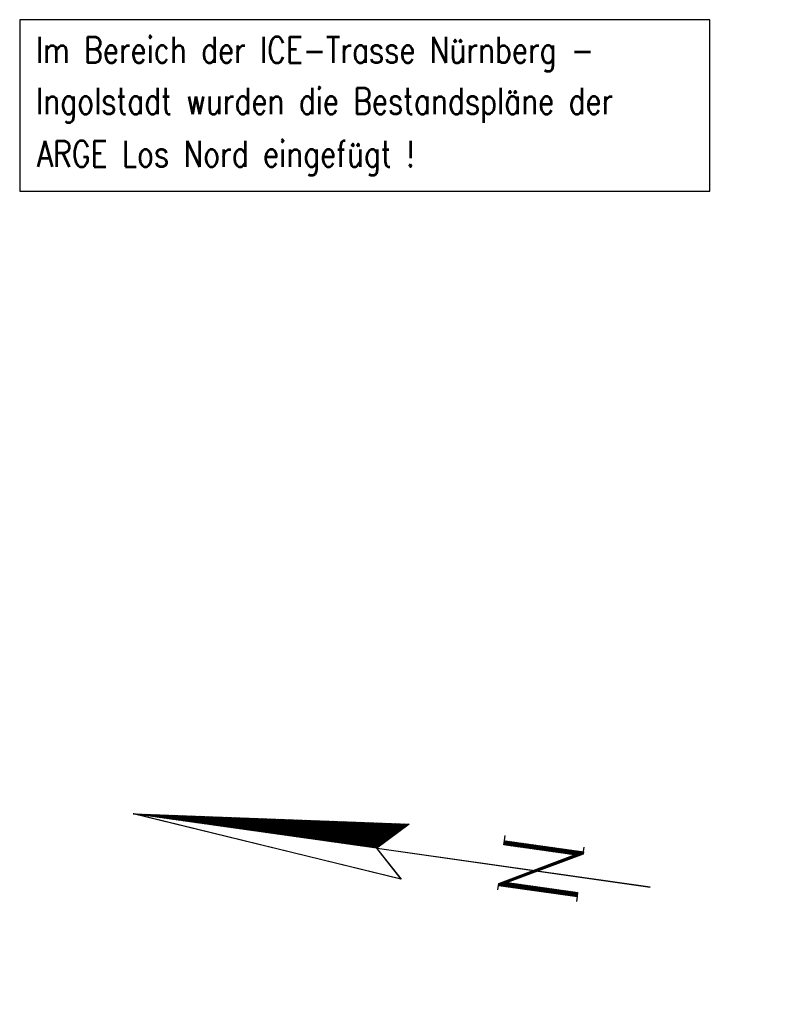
# Model space of a CAD drawing. Extents: x 0 to 1135, y 0 to 420.
# Tile 49 of 56: x 958 to 1031, y 192 to 287. Entities that reach past the tile are written whole.
import ezdxf

# ---------------------------------------------------------------- set-up
doc = ezdxf.new("R2010")
doc.units = 0
doc.header["$LTSCALE"] = 2
doc.header["$MEASUREMENT"] = 0
doc.linetypes.add('AUSGEZOGEN', pattern=[0])
doc.layers.get('0').update_dxf_attribs({"linetype": 'AUSGEZOGEN'})
for name, color, linetype in [('DB_Bahnachse', 15, 'CONTINUOUS'), ('LEGENDE', 7, 'AUSGEZOGEN'), ('SCHLITZRINNE', 8, 'AUSGEZOGEN')]:
    doc.layers.add(name, color=color, linetype=linetype)
doc.styles.add('ROMANS', font='romans.shx', dxfattribs={"width": 0.8})

# ---------------------------------------------------------------- blocks, each defined once
blk = doc.blocks.new('*X17')
at = {"color": 0}
for p, q in [((154.736, 194.192), (154.753, 194.21)), ((154.736, 194.051), (154.766, 194.082)), ((154.736, 193.91), (154.78, 193.953)), ((154.736, 193.769), (154.793, 193.825)), ((154.736, 193.627), (154.806, 193.697)), ((154.737, 193.486), (154.82, 193.569)), ((154.737, 193.345), (154.833, 193.441)), ((154.737, 193.203), (154.846, 193.313)), ((154.737, 193.062), (154.859, 193.185)), ((154.737, 192.921), (154.873, 193.056)), ((154.737, 192.78), (154.886, 192.928)), ((154.737, 192.638), (154.899, 192.8)), ((154.738, 192.497), (154.913, 192.672)), ((154.738, 192.356), (154.926, 192.544)), ((154.738, 192.215), (154.939, 192.416)), ((154.738, 192.073), (154.952, 192.288)), ((154.738, 191.932), (154.966, 192.159)), ((154.738, 191.791), (154.979, 192.031)), ((154.739, 191.65), (154.992, 191.903)), ((154.739, 191.508), (155.006, 191.775)), ((154.739, 191.367), (155.019, 191.647)), ((154.739, 191.226), (155.032, 191.519)), ((154.739, 191.084), (155.045, 191.391)), ((154.739, 190.943), (155.059, 191.263)), ((154.739, 190.802), (155.072, 191.134)), ((154.74, 190.661), (155.085, 191.006)), ((154.74, 190.519), (155.099, 190.878)), ((154.74, 190.378), (155.112, 190.75)), ((154.74, 190.237), (155.125, 190.622)), ((154.74, 190.096), (155.138, 190.494)), ((154.74, 189.954), (155.152, 190.366)), ((154.741, 189.813), (155.165, 190.237)), ((154.741, 189.672), (155.178, 190.109)), ((154.741, 189.531), (155.192, 189.981)), ((154.741, 189.389), (155.205, 189.853)), ((154.741, 189.248), (155.218, 189.725)), ((154.741, 189.107), (155.231, 189.597)), ((154.741, 188.965), (155.245, 189.469)), ((154.742, 188.824), (155.258, 189.341)), ((154.742, 188.683), (155.271, 189.212)), ((154.742, 188.542), (155.285, 189.084)), ((154.742, 188.4), (155.298, 188.956)), ((154.742, 188.259), (155.311, 188.828)), ((154.742, 188.118), (155.324, 188.7)), ((154.743, 187.977), (155.338, 188.572)), ((154.743, 187.835), (155.351, 188.444)), ((154.743, 187.694), (155.364, 188.315)), ((154.743, 187.553), (155.378, 188.187)), ((154.743, 187.411), (155.391, 188.059)), ((154.743, 187.27), (155.404, 187.931)), ((154.743, 187.129), (155.417, 187.803)), ((154.744, 186.988), (155.431, 187.675)), ((154.744, 186.846), (155.444, 187.547)), ((154.744, 186.705), (155.457, 187.419)), ((154.744, 186.564), (155.471, 187.29)), ((154.744, 186.423), (155.484, 187.162)), ((154.744, 186.281), (155.497, 187.034)), ((154.745, 186.14), (155.51, 186.906)), ((154.745, 185.999), (155.524, 186.778)), ((154.745, 185.858), (155.537, 186.65)), ((154.745, 185.716), (155.55, 186.522)), ((154.745, 185.575), (155.564, 186.393)), ((154.745, 185.434), (155.577, 186.265)), ((154.745, 185.292), (155.59, 186.137)), ((154.746, 185.151), (155.603, 186.009)), ((154.746, 185.01), (155.617, 185.881)), ((154.746, 184.869), (155.63, 185.753)), ((154.746, 184.727), (155.643, 185.625)), ((154.746, 184.586), (155.657, 185.497)), ((154.746, 184.445), (155.67, 185.368)), ((154.747, 184.304), (155.683, 185.24)), ((154.747, 184.162), (155.697, 185.112)), ((154.747, 184.021), (155.71, 184.984)), ((154.747, 183.88), (155.723, 184.856)), ((154.747, 183.739), (155.736, 184.728)), ((154.747, 183.597), (155.75, 184.6)), ((154.747, 183.456), (155.763, 184.471)), ((154.748, 183.315), (155.776, 184.343)), ((154.748, 183.173), (155.79, 184.215)), ((154.748, 183.032), (155.803, 184.087)), ((154.748, 182.891), (155.816, 183.959)), ((154.748, 182.75), (155.829, 183.831)), ((154.748, 182.608), (155.843, 183.703)), ((154.749, 182.467), (155.856, 183.575)), ((154.749, 182.326), (155.869, 183.446)), ((154.749, 182.185), (155.883, 183.318)), ((154.749, 182.043), (155.896, 183.19)), ((154.749, 181.902), (155.909, 183.062)), ((154.749, 181.761), (155.922, 182.934)), ((154.749, 181.619), (155.936, 182.806)), ((154.75, 181.478), (155.949, 182.678)), ((154.75, 181.337), (155.962, 182.549)), ((154.75, 181.196), (155.976, 182.421)), ((154.75, 181.054), (155.989, 182.293)), ((154.75, 180.913), (156.002, 182.165)), ((154.75, 180.772), (156.015, 182.037)), ((154.751, 180.631), (156.029, 181.909)), ((154.751, 180.489), (156.042, 181.781)), ((154.751, 180.348), (156.055, 181.653)), ((154.751, 180.207), (156.069, 181.524)), ((154.751, 180.066), (156.082, 181.396)), ((154.751, 179.924), (156.095, 181.268)), ((154.751, 179.783), (156.108, 181.14)), ((154.752, 179.642), (156.122, 181.012)), ((154.752, 179.5), (156.135, 180.884)), ((154.752, 179.359), (156.148, 180.756)), ((154.752, 179.218), (156.162, 180.627)), ((154.752, 179.077), (156.175, 180.499)), ((154.752, 178.935), (156.188, 180.371)), ((154.752, 178.794), (156.201, 180.243)), ((154.753, 178.653), (156.215, 180.115)), ((154.753, 178.512), (156.228, 179.987)), ((154.753, 178.37), (156.241, 179.859)), ((154.753, 178.229), (156.255, 179.731)), ((154.753, 178.088), (156.268, 179.602)), ((154.753, 177.947), (156.281, 179.474)), ((154.754, 177.805), (156.294, 179.346)), ((154.754, 177.664), (156.308, 179.218)), ((154.754, 177.523), (156.321, 179.09)), ((154.754, 177.381), (156.334, 178.962)), ((154.754, 177.24), (156.348, 178.834)), ((154.754, 177.099), (156.361, 178.705)), ((154.754, 176.958), (156.374, 178.577)), ((154.755, 176.816), (156.387, 178.449)), ((154.755, 176.675), (156.401, 178.321)), ((154.755, 176.534), (156.414, 178.193)), ((154.755, 176.393), (156.427, 178.065)), ((154.755, 176.251), (156.441, 177.937)), ((154.755, 176.11), (156.454, 177.809)), ((154.756, 175.969), (156.467, 177.68)), ((154.756, 175.827), (156.48, 177.552)), ((154.756, 175.686), (156.494, 177.424)), ((154.756, 175.545), (156.507, 177.296)), ((154.756, 175.404), (156.52, 177.168)), ((154.756, 175.262), (156.534, 177.04)), ((154.756, 175.121), (156.547, 176.912)), ((154.757, 174.98), (156.56, 176.783)), ((154.757, 174.839), (156.573, 176.655)), ((154.757, 174.697), (156.587, 176.527)), ((154.757, 174.556), (156.6, 176.399)), ((154.757, 174.415), (156.613, 176.271)), ((154.757, 174.274), (156.627, 176.143)), ((154.758, 174.132), (156.64, 176.015)), ((154.758, 173.991), (156.653, 175.887)), ((154.758, 173.85), (156.666, 175.758)), ((154.758, 173.708), (156.68, 175.63)), ((154.758, 173.567), (156.693, 175.502)), ((154.758, 173.426), (156.706, 175.374)), ((154.758, 173.285), (156.72, 175.246)), ((154.759, 173.143), (156.733, 175.118)), ((154.759, 173.002), (156.746, 174.99)), ((154.759, 172.861), (156.76, 174.861)), ((154.759, 172.72), (156.773, 174.733)), ((154.759, 172.578), (156.786, 174.605)), ((154.759, 172.437), (156.799, 174.477)), ((154.76, 172.296), (156.813, 174.349)), ((154.76, 172.155), (156.826, 174.221)), ((154.76, 172.013), (156.839, 174.093)), ((154.76, 171.872), (156.853, 173.965)), ((154.76, 171.731), (156.866, 173.836)), ((154.76, 171.589), (156.879, 173.708)), ((154.76, 171.448), (156.892, 173.58)), ((154.761, 171.307), (156.906, 173.452)), ((154.761, 171.166), (156.919, 173.324)), ((154.761, 171.024), (156.932, 173.196)), ((154.761, 170.883), (156.946, 173.068)), ((154.771, 170.751), (156.959, 172.939)), ((154.841, 170.68), (156.972, 172.811)), ((154.911, 170.608), (156.985, 172.683)), ((154.981, 170.537), (156.999, 172.555)), ((155.051, 170.466), (157.012, 172.427)), ((155.121, 170.394), (157.025, 172.299)), ((155.191, 170.323), (157.039, 172.171)), ((155.261, 170.252), (157.052, 172.043)), ((155.331, 170.18), (157.065, 171.914)), ((155.401, 170.109), (157.078, 171.786)), ((155.471, 170.038), (157.092, 171.658)), ((155.541, 169.966), (157.105, 171.53)), ((155.611, 169.895), (157.118, 171.402)), ((155.681, 169.823), (157.132, 171.274)), ((155.751, 169.752), (157.145, 171.146)), ((155.821, 169.681), (157.158, 171.017)), ((155.891, 169.609), (157.171, 170.889)), ((155.962, 169.538), (157.185, 170.761)), ((156.032, 169.467), (157.198, 170.633)), ((156.102, 169.395), (157.211, 170.505)), ((156.172, 169.324), (157.225, 170.377)), ((156.242, 169.253), (157.238, 170.249)), ((156.312, 169.181), (157.251, 170.12)), ((156.382, 169.11), (157.264, 169.992)), ((156.452, 169.038), (157.278, 169.864)), ((156.522, 168.967), (157.291, 169.736)), ((156.592, 168.896), (157.304, 169.608)), ((156.662, 168.824), (157.318, 169.48)), ((156.732, 168.753), (157.331, 169.352)), ((156.802, 168.682), (157.344, 169.224)), ((156.872, 168.61), (157.357, 169.095)), ((156.942, 168.539), (157.371, 168.967)), ((157.012, 168.467), (157.384, 168.839)), ((157.082, 168.396), (157.397, 168.711)), ((157.152, 168.325), (157.411, 168.583)), ((157.223, 168.253), (157.424, 168.455)), ((157.293, 168.182), (157.437, 168.327)), ((157.363, 168.111), (157.45, 168.198)), ((157.433, 168.039), (157.464, 168.07))]:
    blk.add_line(p, q, dxfattribs=at)
blk = doc.blocks.new('*X16')
at = {"color": 0}
for p, q in [((152.844, 158.501), (153.04, 158.697)), ((152.844, 158.642), (152.899, 158.697)), ((156.781, 158.336), (157.172, 158.727)), ((156.781, 158.478), (157.03, 158.727)), ((156.781, 158.619), (156.888, 158.727)), ((152.844, 158.36), (153.095, 158.611)), ((152.845, 158.219), (153.145, 158.519)), ((152.845, 158.077), (153.195, 158.428)), ((152.845, 157.936), (153.245, 158.337)), ((152.845, 157.795), (153.295, 158.245)), ((152.845, 157.654), (153.345, 158.154)), ((152.846, 157.512), (153.395, 158.062)), ((152.846, 157.371), (153.257, 157.782)), ((153.297, 157.823), (153.445, 157.971)), ((153.347, 157.731), (153.495, 157.879)), ((153.397, 157.639), (153.545, 157.788)), ((156.781, 158.195), (157.19, 158.604)), ((156.781, 158.054), (157.19, 158.463)), ((156.781, 157.912), (157.19, 158.321)), ((156.781, 157.771), (157.19, 158.18)), ((156.781, 157.629), (157.19, 158.038)), ((156.781, 157.488), (157.19, 157.897)), ((156.781, 157.346), (157.19, 157.756)), ((152.846, 157.23), (153.257, 157.641)), ((152.846, 157.089), (153.257, 157.5)), ((152.846, 156.948), (153.257, 157.358)), ((152.847, 156.806), (153.257, 157.217)), ((152.847, 156.665), (153.257, 157.076)), ((152.847, 156.524), (153.258, 156.935)), ((152.847, 156.383), (153.258, 156.793)), ((153.447, 157.548), (153.595, 157.697)), ((153.496, 157.456), (153.645, 157.605)), ((153.546, 157.364), (153.695, 157.514)), ((153.596, 157.273), (153.745, 157.422)), ((153.646, 157.181), (153.795, 157.331)), ((153.695, 157.09), (153.845, 157.239)), ((153.745, 156.998), (153.895, 157.148)), ((153.795, 156.906), (153.945, 157.057)), ((153.845, 156.815), (153.995, 156.965)), ((153.895, 156.723), (154.045, 156.874)), ((153.944, 156.631), (154.095, 156.782)), ((156.781, 157.205), (157.19, 157.614)), ((156.781, 157.064), (157.19, 157.473)), ((156.781, 156.922), (157.19, 157.331)), ((156.781, 156.781), (157.19, 157.19)), ((156.781, 156.639), (157.19, 157.048)), ((156.781, 156.498), (157.19, 156.907)), ((152.847, 156.241), (153.258, 156.652)), ((152.848, 156.1), (153.258, 156.511)), ((152.848, 155.959), (153.258, 156.369)), ((152.848, 155.818), (153.258, 156.228)), ((152.848, 155.677), (153.258, 156.087)), ((152.848, 155.535), (153.259, 155.946)), ((153.994, 156.54), (154.145, 156.691)), ((154.044, 156.448), (154.195, 156.6)), ((154.094, 156.356), (154.245, 156.508)), ((154.143, 156.265), (154.295, 156.417)), ((154.193, 156.173), (154.345, 156.325)), ((154.243, 156.081), (154.395, 156.234)), ((154.293, 155.99), (154.445, 156.142)), ((154.343, 155.898), (154.495, 156.051)), ((154.392, 155.807), (154.545, 155.96)), ((154.442, 155.715), (154.595, 155.868)), ((156.781, 156.357), (157.19, 156.766)), ((156.781, 156.215), (157.19, 156.624)), ((156.781, 156.074), (157.19, 156.483)), ((156.781, 155.932), (157.19, 156.341)), ((156.781, 155.791), (157.19, 156.2)), ((156.781, 155.649), (157.19, 156.058)), ((156.781, 155.508), (157.19, 155.917)), ((152.848, 155.394), (153.259, 155.804)), ((152.849, 155.253), (153.259, 155.663)), ((152.849, 155.112), (153.259, 155.522)), ((152.849, 154.97), (153.259, 155.38)), ((152.849, 154.829), (153.259, 155.239)), ((152.849, 154.688), (153.259, 155.098)), ((152.85, 154.547), (153.26, 154.957)), ((154.492, 155.623), (154.645, 155.777)), ((154.542, 155.532), (154.695, 155.685)), ((154.591, 155.44), (154.745, 155.594)), ((154.641, 155.348), (154.795, 155.502)), ((154.691, 155.257), (154.845, 155.411)), ((154.741, 155.165), (154.895, 155.32)), ((154.791, 155.073), (154.945, 155.228)), ((154.84, 154.982), (154.995, 155.137)), ((154.89, 154.89), (155.045, 155.045)), ((154.94, 154.798), (155.095, 154.954)), ((156.781, 155.367), (157.19, 155.776)), ((156.781, 155.225), (157.19, 155.634)), ((156.781, 155.084), (157.19, 155.493)), ((156.781, 154.942), (157.19, 155.351)), ((156.781, 154.801), (157.19, 155.21)), ((156.781, 154.659), (157.19, 155.068)), ((156.781, 154.518), (157.19, 154.927)), ((152.85, 154.405), (153.26, 154.815)), ((152.85, 154.264), (153.26, 154.674)), ((152.85, 154.123), (153.26, 154.533)), ((152.85, 153.982), (153.26, 154.391)), ((152.851, 153.841), (153.26, 154.25)), ((152.851, 153.699), (153.26, 154.109)), ((152.851, 153.558), (153.261, 153.968)), ((154.99, 154.707), (155.145, 154.863)), ((155.039, 154.615), (155.195, 154.771)), ((155.089, 154.524), (155.245, 154.68)), ((155.139, 154.432), (155.295, 154.588)), ((155.189, 154.34), (155.345, 154.497)), ((155.239, 154.249), (155.395, 154.405)), ((155.288, 154.157), (155.445, 154.314)), ((155.338, 154.065), (155.495, 154.223)), ((155.388, 153.974), (155.545, 154.131)), ((155.438, 153.882), (155.595, 154.04)), ((155.487, 153.79), (155.645, 153.948)), ((156.781, 154.377), (157.19, 154.786)), ((156.781, 154.235), (157.19, 154.644)), ((156.781, 154.094), (157.19, 154.503)), ((156.781, 153.952), (157.19, 154.361)), ((156.781, 153.811), (157.19, 154.22)), ((156.781, 153.67), (157.19, 154.079)), ((152.851, 153.417), (153.261, 153.826)), ((152.851, 153.276), (153.261, 153.685)), ((152.852, 153.134), (153.261, 153.544)), ((152.852, 152.993), (153.261, 153.403)), ((152.852, 152.852), (153.261, 153.261)), ((152.852, 152.711), (153.261, 153.12)), ((155.537, 153.699), (155.695, 153.857)), ((155.587, 153.607), (155.745, 153.765)), ((155.637, 153.515), (155.795, 153.674)), ((155.687, 153.424), (155.845, 153.583)), ((155.736, 153.332), (155.895, 153.491)), ((155.786, 153.241), (155.945, 153.4)), ((155.836, 153.149), (155.995, 153.308)), ((155.886, 153.057), (156.045, 153.217)), ((155.935, 152.966), (156.095, 153.126)), ((155.985, 152.874), (156.145, 153.034)), ((156.781, 153.528), (157.19, 153.937)), ((156.781, 153.387), (157.19, 153.796)), ((156.781, 153.245), (157.19, 153.654)), ((156.781, 153.104), (157.19, 153.513)), ((156.781, 152.962), (157.19, 153.371)), ((156.781, 152.821), (157.19, 153.23)), ((156.781, 152.68), (157.19, 153.089)), ((152.852, 152.569), (153.262, 152.979)), ((152.853, 152.428), (153.262, 152.837)), ((152.853, 152.287), (153.262, 152.696)), ((152.853, 152.146), (153.262, 152.555)), ((152.853, 152.005), (153.262, 152.414)), ((152.853, 151.863), (153.262, 152.272)), ((152.854, 151.722), (153.262, 152.131)), ((156.035, 152.782), (156.195, 152.943)), ((156.085, 152.691), (156.245, 152.851)), ((156.135, 152.599), (156.295, 152.76)), ((156.184, 152.507), (156.345, 152.668)), ((156.234, 152.416), (156.395, 152.577)), ((156.284, 152.324), (156.445, 152.486)), ((156.334, 152.232), (156.495, 152.394)), ((156.383, 152.141), (156.545, 152.303)), ((156.433, 152.049), (156.595, 152.211)), ((156.483, 151.958), (156.645, 152.12)), ((156.632, 151.683), (157.19, 152.24)), ((156.682, 151.591), (157.19, 152.099)), ((156.781, 152.538), (157.19, 152.947)), ((156.781, 152.397), (157.19, 152.806)), ((156.781, 152.255), (157.19, 152.664)), ((156.781, 152.114), (157.19, 152.523)), ((156.781, 151.972), (157.19, 152.381)), ((152.854, 151.581), (153.263, 151.99)), ((152.854, 151.44), (153.263, 151.848)), ((152.854, 151.298), (153.263, 151.707)), ((152.854, 151.157), (153.263, 151.566)), ((152.918, 151.08), (153.263, 151.425)), ((153.06, 151.08), (153.263, 151.283)), ((153.201, 151.08), (153.263, 151.142)), ((156.533, 151.866), (156.695, 152.028)), ((156.583, 151.774), (156.745, 151.937)), ((156.732, 151.499), (157.19, 151.957)), ((156.782, 151.408), (157.19, 151.816)), ((156.831, 151.316), (157.19, 151.674)), ((156.881, 151.224), (157.19, 151.533)), ((156.931, 151.133), (157.19, 151.392)), ((157.02, 151.08), (157.19, 151.25)), ((157.161, 151.08), (157.19, 151.109))]:
    blk.add_line(p, q, dxfattribs=at)
blk = doc.blocks.new('NPF')
at = {"color": 0}
for p, q in [((-2.555, -26.573), (0.052, -0.221)), ((-2.538, -26.555), (0.06, -0.301)), ((0.052, -0.221), (2.788, -26.598)), ((0.078, -23.838), (0.052, -0.272)), ((0.078, -23.812), (-2.555, -26.573)), ((0.066, -23.801), (-2.553, -26.547)), ((0.066, -23.863), (0.066, -50.343)), ((2.788, -26.598), (0.078, -23.838)), ((0.09, -23.863), (0.09, -50.343)), ((-2.567, -26.562), (-2.567, -26.562)), ((2.097, -42.726), (2.097, -35.876)), ((2.098, -35.872), (2.506, -35.871)), ((2.506, -35.902), (2.506, -35.872)), ((2.512, -35.871), (3.01, -35.87)), ((-2.249, -35.901), (-1.848, -35.901)), ((-1.84, -35.927), (-1.829, -43.519)), ((-1.839, -35.901), (-1.635, -35.902)), ((-1.839, -35.925), (-1.839, -35.902)), ((-1.635, -35.902), (2.097, -42.726)), ((2.276, -43.519), (-1.431, -36.694)), ((-1.427, -36.692), (-1.42, -43.517)), ((2.506, -35.902), (2.506, -43.519)), ((-1.836, -43.519), (-2.292, -43.519)), ((-1.423, -43.519), (-1.829, -43.519)), ((2.506, -43.519), (2.276, -43.519)), ((2.532, -43.519), (2.966, -43.519))]:
    blk.add_line(p, q, dxfattribs=at)
for name in ['*X17', '*X16']:
    blk.add_blockref(name, (-154.683, -194.598), dxfattribs=at)

msp = doc.modelspace()

# ---------------------------------------------------------------- hatches: boundary and pattern name
at = {"layer": 'SCHLITZRINNE'}
h = msp.add_hatch(dxfattribs=at)
h.set_pattern_fill('_USER', color=256, scale=1.5, angle=45, style=0, pattern_type=0)
h.set_pattern_definition([(45, (1.0288, 6.1178), (-1.0606602, 1.0606602), [])])
edge = h.paths.add_edge_path()
edge.add_arc((1129.237, -138429.968), 138664.376, 90.02323932, 90.03117941)
edge.add_arc((1129.237, -138429.968), 138663.876, 90.02323932, 90.03117941)

# ---------------------------------------------------------------- linework, layer by layer
at = {"layer": 'DB_Bahnachse', "color": 15}
msp.add_lwpolyline([(958.11, 270.293), (1024.321, 270.293), (1024.321, 286.733), (958.11, 286.733)], close=True, dxfattribs=at)

# ---------------------------------------------------------------- block references
at = {"layer": 'LEGENDE', "rotation": 81.92880541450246}
msp.add_blockref('NPF', (968.762, 210.541), dxfattribs=at)

# ---------------------------------------------------------------- texts
at = {"layer": 'DB_Bahnachse', "color": 15, "style": 'ROMANS', "width": 0.8}
for s, p in [('Im Bereich der ICE-Trasse Nürnberg -', (959.655, 282.585)), ('Ingolstadt wurden die Bestandspläne der', (959.682, 277.684)), ('ARGE Los Nord eingefügt !', (959.767, 272.614))]:
    msp.add_text(s, height=2.5, dxfattribs=at).set_placement(p)

doc.saveas('drawing.dxf')
